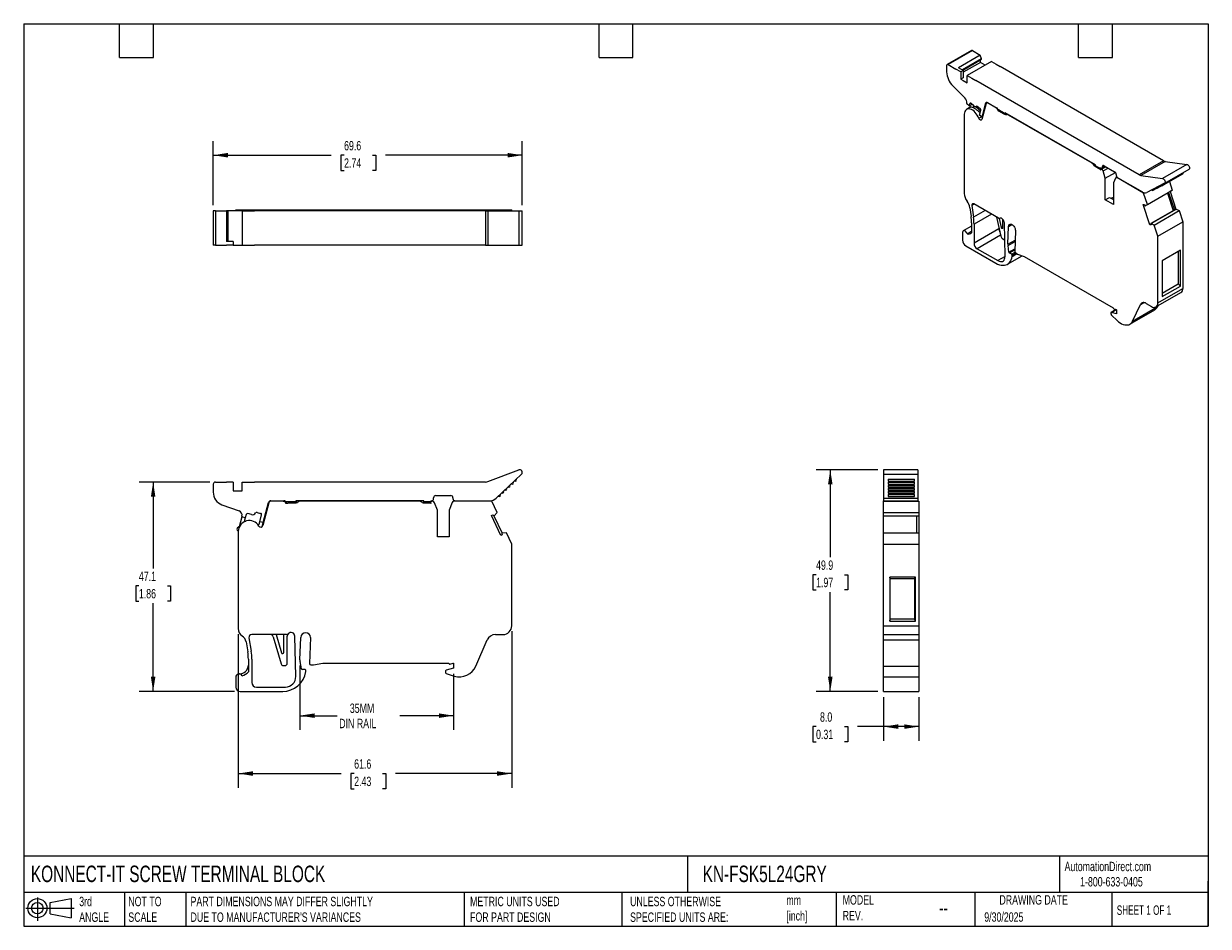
# Model space of a CAD drawing. Header units: millimetres. Extents: x 6 to 273, y 6 to 210.
import ezdxf

# ---------------------------------------------------------------- set-up
doc = ezdxf.new("R2010")
doc.units = ezdxf.units.MM
doc.linetypes.add('SLD-Solid', pattern=[0])
doc.layers.add('DIMENSIONS', color=140, linetype='SLD-Solid', lineweight=25)
doc.layers.add('TEXT', color=140, linetype='SLD-Solid', lineweight=25)
doc.layers.add('SLD-DEFPOINTS', color=7, linetype='Continuous')
doc.styles.add('SLDTEXTSTYLE0', font='TXT', dxfattribs={"width": 0.7})
doc.styles.add('SLDTEXTSTYLE1', font='TXT', dxfattribs={"width": 0.65})
doc.dimstyles.new('SLDDIMSTYLE0', dxfattribs={"dimtxt": 2.158008, "dimasz": 3.302, "dimexe": 0, "dimexo": 0.0625, "dimgap": 0.539502, "dimtad": 0, "dimtih": 1, "dimtoh": 1, "dimdec": 1, "dimrnd": 1e-09, "dimzin": 12, "dimdsep": 46, "dimtxsty": 'SLDTEXTSTYLE0', "dimsah": 1, "dimcen": 0.09, "dimadec": 0, "dimazin": 3, "dimtfac": 1, "dimtdec": 1, "dimtofl": 0, "dimtmove": 0, "dimatfit": 3, "dimfxl": 0, "dimfrac": 2, "dimtolj": 1, "dimtzin": 12, "dimarcsym": 0})
doc.dimstyles.new('SLDDIMSTYLE1', dxfattribs={"dimtxt": 2.158008, "dimasz": 3.302, "dimexe": 0, "dimexo": 0.0625, "dimgap": 0.539502, "dimtad": 0, "dimtih": 1, "dimtoh": 1, "dimdec": 1, "dimrnd": 1e-09, "dimzin": 4, "dimdsep": 46, "dimtxsty": 'SLDTEXTSTYLE0', "dimsah": 1, "dimcen": 0.09, "dimadec": 0, "dimazin": 1, "dimtfac": 1, "dimtdec": 1, "dimtofl": 0, "dimtmove": 0, "dimatfit": 3, "dimfxl": 0, "dimfrac": 2, "dimtolj": 1, "dimtzin": 12, "dimarcsym": 0})

# ---------------------------------------------------------------- blocks, each defined once
blk = doc.blocks.new('Block11')
at = {"color": 7, "linetype": 'SLD-Solid', "lineweight": 18}
for p, q in [((0, 2.88), (10.87, 2.88)), ((2.59, 5.31), (2.59, 0)), ((5.48, 4.17), (10.18, 5.03)), ((5.48, 1.6), (5.48, 4.17)), ((10.18, 5.03), (10.18, 0.73)), ((5.48, 1.6), (10.18, 0.73))]:
    blk.add_line(p, q, dxfattribs=at)
for radius in [2.15, 1.29]:
    blk.add_circle((2.59, 2.88), radius, dxfattribs=at)
blk = doc.blocks.new('Block12')
at = {"layer": 'SLD-DEFPOINTS'}
blk.add_blockref('Block11', (0, 0), dxfattribs=at)
blk = doc.blocks.new('_D')
at = {"layer": 'DIMENSIONS'}
for p, q in [((68.54, 65.05), (68.54, 50.59)), ((103.14, 63.21), (103.14, 50.59)), ((68.54, 53.77), (76.91, 53.77)), ((103.14, 53.77), (91, 53.77))]:
    blk.add_line(p, q, dxfattribs=at)
for points in [[(68.54, 53.77), (71.84, 53.26), (71.84, 54.28)], [(103.14, 53.77), (99.84, 54.28), (99.84, 53.26)]]:
    blk.add_solid(points, dxfattribs=at)
at = {"layer": 'DIMENSIONS', "char_height": 2.117, "attachment_point": 1, "style": 'SLDTEXTSTYLE0'}
for s, insert in [('35MM', (79.78, 56.5)), ('DIN RAIL', (77.39, 53.07))]:
    blk.add_mtext(s, dxfattribs=dict(at, insert=insert))
blk = doc.blocks.new('_D_1')
at = {"layer": 'DIMENSIONS'}
for p, q in [((48.24, 106.36), (32.32, 106.36)), ((35.49, 106.36), (35.49, 86.91)), ((32.28, 83), (31.56, 83)), ((31.56, 83), (31.56, 79.57)), ((38.7, 83), (39.42, 83)), ((39.42, 83), (39.42, 79.57)), ((31.56, 79.57), (32.28, 79.57)), ((35.49, 59.22), (35.49, 79.08)), ((39.42, 79.57), (38.7, 79.57)), ((53.82, 59.22), (32.31, 59.22))]:
    blk.add_line(p, q, dxfattribs=at)
for points in [[(35.49, 106.36), (34.99, 103.06), (36, 103.06)], [(35.49, 59.22), (36, 62.52), (34.98, 62.52)]]:
    blk.add_solid(points, dxfattribs=at)
at = {"layer": 'DIMENSIONS', "char_height": 2.117, "attachment_point": 1, "style": 'SLDTEXTSTYLE0'}
for s, insert in [('47.1', (32.28, 86.21)), ('1.86', (32.28, 82.29))]:
    blk.add_mtext(s, dxfattribs=dict(at, insert=insert))
blk = doc.blocks.new('_D_2')
at = {"layer": 'DIMENSIONS'}
for p, q in [((54.64, 72.11), (54.64, 37.56)), ((116.24, 72.76), (116.24, 37.56)), ((54.64, 40.74), (77.82, 40.74)), ((80.75, 40.74), (80.02, 40.74)), ((80.02, 40.74), (80.02, 37.31)), ((87.16, 40.74), (87.88, 40.74)), ((87.88, 40.74), (87.88, 37.31)), ((116.24, 40.74), (90.08, 40.74)), ((80.02, 37.31), (80.75, 37.31)), ((87.88, 37.31), (87.16, 37.31))]:
    blk.add_line(p, q, dxfattribs=at)
for points in [[(54.64, 40.74), (57.94, 40.23), (57.94, 41.25)], [(116.24, 40.74), (112.94, 41.25), (112.94, 40.23)]]:
    blk.add_solid(points, dxfattribs=at)
at = {"layer": 'DIMENSIONS', "char_height": 2.117, "attachment_point": 1, "style": 'SLDTEXTSTYLE0'}
for s, insert in [('61.6', (80.75, 43.95)), ('2.43', (80.75, 40.04))]:
    blk.add_mtext(s, dxfattribs=dict(at, insert=insert))
blk = doc.blocks.new('_D_3')
at = {"layer": 'DIMENSIONS'}
for p, q in [((199.94, 57.95), (199.94, 48.13)), ((207.89, 57.95), (207.89, 48.13)), ((184.74, 51.31), (184.01, 51.31)), ((184.01, 51.31), (184.01, 47.88)), ((191.15, 51.31), (191.87, 51.31)), ((191.87, 51.31), (191.87, 47.88)), ((199.94, 51.31), (194.07, 51.31)), ((207.89, 51.31), (199.94, 51.31)), ((184.01, 47.88), (184.74, 47.88)), ((191.87, 47.88), (191.15, 47.88))]:
    blk.add_line(p, q, dxfattribs=at)
for points in [[(199.94, 51.31), (203.25, 50.8), (203.25, 51.82)], [(207.89, 51.31), (204.59, 51.82), (204.59, 50.8)]]:
    blk.add_solid(points, dxfattribs=at)
at = {"layer": 'DIMENSIONS', "char_height": 2.117, "attachment_point": 1, "style": 'SLDTEXTSTYLE0'}
for s, insert in [('8.0', (185.63, 54.52)), ('0.31', (184.74, 50.61))]:
    blk.add_mtext(s, dxfattribs=dict(at, insert=insert))
blk = doc.blocks.new('_D_4')
at = {"layer": 'DIMENSIONS'}
for p, q in [((198.67, 109.14), (184.77, 109.14)), ((187.94, 109.14), (187.94, 89.42)), ((184.74, 85.51), (184.01, 85.51)), ((184.01, 85.51), (184.01, 82.08)), ((191.15, 85.51), (191.87, 85.51)), ((191.87, 85.51), (191.87, 82.08)), ((184.01, 82.08), (184.74, 82.08)), ((187.94, 59.22), (187.94, 81.6)), ((191.87, 82.08), (191.15, 82.08)), ((198.67, 59.22), (184.77, 59.22))]:
    blk.add_line(p, q, dxfattribs=at)
for points in [[(187.94, 109.14), (187.43, 105.84), (188.45, 105.84)], [(187.94, 59.22), (188.45, 62.52), (187.43, 62.52)]]:
    blk.add_solid(points, dxfattribs=at)
at = {"layer": 'DIMENSIONS', "char_height": 2.117, "attachment_point": 1, "style": 'SLDTEXTSTYLE0'}
for s, insert in [('49.9', (184.74, 88.72)), ('1.97', (184.74, 84.81))]:
    blk.add_mtext(s, dxfattribs=dict(at, insert=insert))
blk = doc.blocks.new('_D_5')
at = {"layer": 'DIMENSIONS'}
for p, q in [((49.01, 168.72), (49.01, 183.11)), ((118.61, 168.72), (118.61, 183.11)), ((49.01, 179.94), (75.55, 179.94)), ((78.48, 179.94), (77.75, 179.94)), ((77.75, 179.94), (77.75, 176.51)), ((84.89, 179.94), (85.61, 179.94)), ((85.61, 179.94), (85.61, 176.51)), ((118.61, 179.94), (87.81, 179.94)), ((77.75, 176.51), (78.48, 176.51)), ((85.61, 176.51), (84.89, 176.51))]:
    blk.add_line(p, q, dxfattribs=at)
for points in [[(49.01, 179.94), (52.31, 179.43), (52.31, 180.45)], [(118.61, 179.94), (115.31, 180.45), (115.31, 179.43)]]:
    blk.add_solid(points, dxfattribs=at)
at = {"layer": 'DIMENSIONS', "char_height": 2.117, "attachment_point": 1, "style": 'SLDTEXTSTYLE0'}
for s, insert in [('69.6', (78.48, 183.15)), ('2.74', (78.48, 179.24))]:
    blk.add_mtext(s, dxfattribs=dict(at, insert=insert))

msp = doc.modelspace()

# ---------------------------------------------------------------- linework, layer by layer
for p, q in [((219.72, 203.52), (214.24, 200.36)), ((219.97, 203.5), (214.49, 200.33)), ((219.97, 203.5), (221.72, 202.49)), ((214.14, 200.13), (214.14, 198.68)), ((214.49, 200.33), (216.24, 199.32)), ((221.72, 202.49), (216.81, 199.65)), ((221.97, 201.61), (217.69, 199.14)), ((217.75, 199.11), (221.95, 201.53)), ((221.74, 200.84), (217.89, 198.62)), ((224.21, 201.05), (218.73, 197.88)), ((221.97, 201.61), (221.72, 202.49)), ((221.74, 200.84), (221.74, 201.41)), ((222.8, 200.23), (221.74, 200.84)), ((224.21, 201.05), (225.29, 200.42)), ((225.29, 200.42), (226.19, 199.9)), ((217.32, 198.7), (216.24, 199.32)), ((217.89, 199.03), (216.81, 199.65)), ((217.89, 199.03), (217.32, 198.7)), ((217.32, 198.7), (217.32, 197.07)), ((217.89, 197.39), (217.32, 197.07)), ((217.89, 199.03), (217.89, 197.39)), ((218.73, 196.25), (218.73, 197.88)), ((218.73, 197.88), (219.81, 197.26)), ((262.96, 178.68), (226.19, 199.9)), ((215.53, 195.58), (218.27, 192.85)), ((217.32, 197.07), (217.89, 196.74)), ((217.89, 196.74), (218.73, 196.25)), ((219.81, 197.26), (220.71, 196.74)), ((257.48, 175.52), (220.71, 196.74)), ((219.36, 190.68), (218.63, 190.26)), ((218.71, 191.61), (218.69, 191.51)), ((219.23, 191.03), (218.69, 191.51)), ((219.27, 190.66), (218.98, 190.5)), ((219.38, 191.56), (219.23, 191.03)), ((219.85, 191.39), (219.23, 191.03)), ((219.39, 191.12), (219.25, 190.62)), ((219.53, 191.64), (219.38, 191.56)), ((220.25, 191.03), (219.64, 191.58)), ((220.36, 190.95), (220.27, 190.9)), ((220.8, 190.89), (221, 191.01)), ((220.96, 191.01), (220.88, 190.97)), ((221.12, 190.94), (221.69, 190.43)), ((221.55, 188.97), (221.84, 190.05)), ((223.02, 191.6), (222.05, 187.98)), ((222.1, 188.49), (222.96, 191.71)), ((222.96, 191.71), (223.21, 191.85)), ((223.28, 191.83), (223.11, 191.73)), ((223.31, 191.81), (225.4, 190.61)), ((223.36, 191.7), (223.43, 191.74)), ((225.27, 190.6), (223.36, 191.7)), ((225.27, 190.6), (225.35, 190.64)), ((225.64, 190.35), (225.55, 190.29)), ((225.68, 190.28), (227.32, 189.34)), ((225.72, 189.95), (225.98, 190.11)), ((226.01, 190.09), (225.73, 189.93)), ((225.99, 189.77), (225.73, 189.93)), ((226.28, 189.94), (225.99, 189.77)), ((226.42, 189.86), (226.2, 189.73)), ((226.2, 189.73), (227.19, 189.16)), ((227.19, 189.16), (227.54, 189.37)), ((247.68, 177.74), (227.32, 189.5)), ((227.32, 189.5), (227.32, 189.34)), ((227.32, 189.34), (227.46, 189.42)), ((218.12, 189.21), (218.12, 171.31)), ((221.4, 188.25), (221.99, 188.59)), ((222.1, 188.49), (221.55, 188.97)), ((222.2, 188.55), (222.1, 188.49)), ((227.8, 189.22), (227.54, 189.07)), ((227.7, 189.08), (227.54, 189.07)), ((227.7, 189.08), (227.87, 189.18)), ((228.13, 189.03), (228.06, 188.99)), ((246.87, 178.13), (228.06, 188.99)), ((246.87, 178.13), (246.94, 178.17)), ((247.39, 177.91), (247.22, 177.82)), ((247.38, 177.62), (247.22, 177.82)), ((247.38, 177.62), (247.64, 177.77)), ((247.68, 177.58), (247.68, 177.74)), ((247.68, 177.58), (248.69, 177)), ((247.95, 177.43), (247.74, 177.3)), ((247.74, 177.3), (248.75, 176.71)), ((248.87, 177.01), (248.73, 176.92)), ((248.82, 176.59), (248.73, 176.92)), ((248.78, 176.73), (248.75, 176.71)), ((248.78, 176.62), (248.75, 176.71)), ((248.81, 176.63), (248.78, 176.62)), ((248.82, 176.59), (248.78, 176.62)), ((249.04, 176.97), (248.96, 176.92)), ((249.07, 176.86), (248.96, 176.92)), ((249.07, 176.86), (249.95, 177.37)), ((249.13, 177), (249.86, 177.42)), ((249.23, 177.38), (249.58, 177.58)), ((249.23, 177.23), (249.72, 177.51)), ((249.23, 177.23), (249.23, 177.38)), ((249.39, 176.39), (250.52, 177.04)), ((249.85, 174.77), (249.39, 176.39)), ((249.58, 177.58), (251.96, 176.21)), ((249.85, 174.77), (252.12, 176.08)), ((262.96, 178.68), (257.48, 175.52)), ((263.36, 178.53), (257.88, 175.37)), ((268.25, 177.87), (262.77, 174.7)), ((263.23, 173.64), (268.71, 176.8)), ((263.36, 178.53), (268.25, 177.87)), ((249.85, 169.87), (249.85, 174.77)), ((252.17, 174.81), (251.69, 173.71)), ((251.69, 173.71), (251.69, 168.81)), ((252.48, 175.04), (252.25, 174.91)), ((252.31, 175.6), (252.31, 175.48)), ((252.49, 174.89), (252.57, 174.94)), ((258.48, 171.42), (252.49, 174.89)), ((252.67, 174.86), (258.2, 171.67)), ((257.88, 175.37), (262.77, 174.7)), ((263.22, 173.63), (259.18, 171.55)), ((263.09, 173.33), (267.33, 175.78)), ((264.31, 174.04), (264.95, 172.08)), ((258.48, 171.42), (258.62, 171.5)), ((259.33, 168.83), (258.48, 171.42)), ((258.86, 168.54), (264.48, 171.79)), ((259.33, 168.83), (264.95, 172.08)), ((260.52, 172.01), (260.96, 172.26)), ((261.04, 172.27), (261.48, 172.53)), ((261.55, 172.54), (261.99, 172.79)), ((262.06, 172.8), (262.51, 173.06)), ((262.58, 173.07), (263.02, 173.32)), ((263.84, 171.42), (265.14, 167.46)), ((264.11, 171.57), (265.41, 167.61)), ((264.46, 171.78), (265.76, 167.81)), ((264.95, 172.08), (264.48, 171.79)), ((219.38, 168.12), (219.64, 166.17)), ((220.35, 168.92), (219.84, 168.63)), ((219.84, 168.63), (220.2, 165.96)), ((225.81, 165.77), (220.27, 168.97)), ((249.85, 169.87), (250.84, 170.45)), ((251.69, 168.81), (249.85, 169.87)), ((250.84, 170.45), (251.69, 169.96)), ((251.2, 170.24), (251.69, 170.53)), ((258.42, 168.84), (258.67, 168.83)), ((259.92, 164.28), (258.42, 168.84)), ((258.67, 168.83), (258.75, 168.62)), ((258.86, 168.54), (259.33, 168.83)), ((49.01, 167.45), (49.01, 159.7)), ((49.51, 167.45), (49.01, 167.45)), ((49.51, 167.45), (49.51, 159.7)), ((49.51, 167.45), (51.99, 167.45)), ((51.99, 167.45), (51.99, 160.5)), ((52.33, 167.45), (51.99, 167.45)), ((52.33, 167.45), (52.33, 160.5)), ((52.34, 167.45), (52.33, 167.45)), ((52.34, 160.5), (52.34, 167.45)), ((54.71, 167.45), (52.34, 167.45)), ((54.09, 167.45), (54.09, 167.65)), ((54.09, 167.65), (54.64, 167.65)), ((54.64, 167.45), (54.64, 167.65)), ((54.64, 167.65), (59.29, 167.65)), ((55.51, 167.45), (54.71, 167.45)), ((55.51, 167.45), (55.51, 159.7)), ((55.51, 167.45), (57.04, 167.45)), ((57.04, 167.45), (58.31, 167.45)), ((110.3, 167.45), (58.31, 167.45)), ((59.29, 167.65), (60.2, 167.65)), ((59.29, 167.45), (59.29, 167.65)), ((60.2, 167.65), (61.57, 167.65)), ((60.2, 167.45), (60.2, 167.65)), ((61.57, 167.65), (62.05, 167.65)), ((61.57, 167.45), (61.57, 167.65)), ((62.05, 167.65), (98.41, 167.65)), ((62.05, 167.45), (62.05, 167.65)), ((98.41, 167.45), (98.41, 167.65)), ((98.41, 167.65), (98.86, 167.65)), ((98.86, 167.65), (99.52, 167.65)), ((98.86, 167.45), (98.86, 167.65)), ((99.52, 167.45), (99.52, 167.65)), ((99.52, 167.45), (99.52, 167.65)), ((99.52, 167.65), (99.52, 167.65)), ((99.52, 167.65), (102.12, 167.65)), ((102.12, 167.45), (102.12, 167.65)), ((102.12, 167.65), (102.8, 167.65)), ((102.12, 167.45), (102.12, 167.65)), ((102.12, 167.65), (102.12, 167.65)), ((102.8, 167.65), (103.24, 167.65)), ((102.8, 167.45), (102.8, 167.65)), ((103.24, 167.45), (103.24, 167.65)), ((103.24, 167.65), (111.73, 167.65)), ((110.3, 167.45), (110.3, 159.7)), ((110.3, 167.45), (110.87, 167.45)), ((110.87, 167.45), (110.87, 159.7)), ((110.87, 167.45), (117.79, 167.45)), ((111.73, 167.45), (111.73, 167.65)), ((111.73, 167.65), (112.93, 167.65)), ((112.93, 167.45), (112.93, 167.65)), ((112.93, 167.65), (114.07, 167.65)), ((114.07, 167.45), (114.07, 167.65)), ((114.07, 167.65), (114.1, 167.65)), ((114.1, 167.65), (115.06, 167.65)), ((114.1, 167.45), (114.1, 167.65)), ((115.06, 167.45), (115.06, 167.65)), ((115.06, 167.65), (116.24, 167.65)), ((116.24, 167.45), (116.24, 167.65)), ((117.79, 167.45), (118.61, 167.45)), ((117.79, 167.45), (117.79, 159.7)), ((118.61, 159.7), (118.61, 167.45)), ((222.84, 167.48), (220.2, 165.96)), ((224.22, 166.69), (220.3, 164.43)), ((225.4, 166.01), (226.36, 161.71)), ((225.98, 165.72), (226.43, 163.7)), ((226.06, 165.74), (226.14, 165.79)), ((226.08, 165.75), (226.13, 165.78)), ((226.77, 163.55), (226.77, 165.53)), ((265.39, 167.6), (260.12, 164.56)), ((260.16, 164.56), (265.79, 167.8)), ((260.84, 164.22), (266.46, 167.47)), ((265.41, 167.61), (265.76, 167.81)), ((265.79, 167.8), (266.46, 167.47)), ((266.46, 167.47), (267.3, 164.93)), ((219.74, 164), (217.89, 162.93)), ((218.74, 162.26), (219.74, 162.84)), ((219.74, 164.75), (219.74, 162.45)), ((220.3, 164.43), (220.3, 160.12)), ((225.92, 163.36), (220.3, 160.12)), ((225.92, 163.65), (225.92, 163.36)), ((226.43, 163.7), (226.77, 163.9)), ((227.29, 157.19), (227.13, 164.7)), ((227.95, 159.88), (228.09, 163.91)), ((228.09, 163.91), (228.85, 164.35)), ((229.62, 163.02), (229.48, 158.3)), ((260.13, 164.4), (259.92, 164.28)), ((260.16, 164.27), (259.92, 164.28)), ((260.1, 164.48), (260.16, 164.27)), ((260.84, 164.22), (260.16, 164.56)), ((261.67, 161.68), (260.84, 164.22)), ((261.67, 161.68), (267.3, 164.93)), ((267.3, 164.93), (267.3, 149.94)), ((53.51, 160.5), (51.99, 160.5)), ((53.51, 160.5), (53.51, 159.7)), ((217.73, 162.59), (217.73, 160.79)), ((226.3, 161.95), (221.01, 158.89)), ((226.71, 161.16), (226.99, 161)), ((227.95, 159.88), (229.56, 160.81)), ((227.97, 159.58), (229.55, 160.49)), ((261.67, 146.7), (261.67, 161.68)), ((49.51, 159.7), (49.01, 159.7)), ((49.51, 159.7), (51.99, 159.7)), ((53.51, 159.7), (51.99, 159.7)), ((53.51, 159.7), (54.31, 159.7)), ((54.31, 159.7), (55.51, 159.7)), ((55.51, 159.7), (57.04, 159.7)), ((57.04, 159.7), (58.31, 159.7)), ((110.3, 159.7), (58.31, 159.7)), ((110.3, 159.7), (110.87, 159.7)), ((110.87, 159.7), (117.79, 159.7)), ((117.79, 159.7), (118.61, 159.7)), ((218.44, 159.56), (225.21, 155.65)), ((221.01, 158.89), (225.66, 156.21)), ((228.17, 158.1), (227.97, 159.58)), ((228.17, 158.1), (229.5, 158.86)), ((228.28, 157.93), (229.49, 158.64)), ((228.76, 157.66), (228.28, 157.93)), ((228.76, 157.66), (229.54, 158.11)), ((228.9, 157.41), (229.75, 157.9)), ((228.9, 157.17), (229.96, 157.78)), ((228.9, 157.17), (228.9, 157.41)), ((229.69, 157.93), (230.12, 157.69)), ((230.12, 157.69), (231.6, 157.16)), ((266.77, 158.56), (262.66, 156.19)), ((266.26, 158.27), (266.26, 150.99)), ((266.77, 150.48), (266.77, 158.56)), ((227.29, 157.15), (225.66, 156.21)), ((227.84, 155.41), (231.16, 157.32)), ((231.6, 157.16), (251.63, 145.6)), ((262.66, 156.19), (262.66, 148.11)), ((261.67, 146.7), (267.3, 149.94)), ((262.66, 148.91), (266.26, 150.99)), ((262.66, 148.11), (266.77, 150.48)), ((266.77, 150.48), (266.26, 150.99)), ((257.76, 146.34), (258.5, 146.76)), ((261.26, 145.78), (266.88, 149.03)), ((251.14, 144.46), (251.14, 144.14)), ((252.3, 145.2), (251.18, 144.55)), ((251.25, 144.56), (252.34, 145.19)), ((252.41, 144.25), (251.25, 144.56)), ((251.81, 145.33), (252.34, 145.19)), ((252.34, 145.19), (252.41, 145.15)), ((252.41, 145.15), (252.41, 144.25)), ((255.36, 141.9), (260.98, 145.15)), ((255.95, 142.57), (257.76, 146.34)), ((255.95, 142.57), (261.57, 145.81)), ((259.06, 146.57), (260.26, 145.88)), ((261.67, 146.02), (261.57, 145.81)), ((251.24, 143.92), (252.52, 142.73)), ((110.87, 106.46), (117.79, 109.1)), ((118.42, 108.11), (112.71, 102.7)), ((207.69, 109.14), (199.94, 109.14)), ((199.94, 109.14), (199.94, 108.11)), ((199.94, 108.11), (207.69, 108.11)), ((199.94, 108.11), (199.94, 102.7)), ((200.94, 107), (206.94, 107)), ((200.94, 107), (200.94, 106.58)), ((206.94, 106.58), (206.94, 107)), ((207.69, 109.14), (207.69, 108.11)), ((207.69, 108.11), (207.69, 102.7)), ((49.01, 105.86), (49.01, 104.09)), ((49.51, 106.36), (51.99, 106.36)), ((53.51, 106.36), (51.99, 106.36)), ((53.51, 106.36), (53.51, 104.36)), ((53.51, 104.36), (54.31, 104.36)), ((54.31, 104.36), (55.51, 104.36)), ((55.51, 106.36), (57.04, 106.36)), ((55.51, 104.36), (55.51, 106.36)), ((57.04, 106.36), (58.31, 106.36)), ((110.3, 106.36), (58.31, 106.36)), ((200.94, 106.58), (206.94, 106.58)), ((200.94, 106.31), (206.94, 106.31)), ((200.94, 106.31), (200.94, 105.89)), ((200.94, 105.89), (206.94, 105.89)), ((200.94, 105.62), (206.94, 105.62)), ((200.94, 105.62), (200.94, 105.2)), ((200.94, 105.2), (206.94, 105.2)), ((200.94, 104.94), (206.94, 104.94)), ((200.94, 104.94), (200.94, 104.51)), ((200.94, 104.51), (206.94, 104.51)), ((200.94, 104.25), (206.94, 104.25)), ((200.94, 104.25), (200.94, 103.83)), ((206.94, 105.89), (206.94, 106.31)), ((206.94, 105.2), (206.94, 105.62)), ((206.94, 104.51), (206.94, 104.94)), ((206.94, 103.83), (206.94, 104.25)), ((61.57, 101.69), (60.2, 96.57)), ((60.27, 97.23), (61.49, 101.79)), ((61.98, 102.16), (64.94, 102.16)), ((64.76, 102.06), (62.05, 102.06)), ((64.76, 102.06), (65.24, 102.06)), ((65.34, 101.96), (67.65, 101.96)), ((65.78, 101.56), (65.4, 101.56)), ((66.08, 101.66), (67.47, 101.66)), ((67.65, 102.16), (67.65, 101.96)), ((96.45, 102.16), (67.65, 102.16)), ((67.65, 101.96), (67.65, 101.67)), ((67.7, 102.16), (67.7, 101.68)), ((68.19, 101.92), (67.97, 101.79)), ((95.3, 102.06), (68.69, 102.06)), ((96.03, 101.79), (95.8, 101.92)), ((96.4, 101.66), (96.4, 102.16)), ((96.45, 101.96), (96.45, 102.16)), ((96.45, 101.96), (97.87, 101.96)), ((96.45, 101.96), (96.45, 101.66)), ((96.53, 101.66), (97.97, 101.66)), ((98.06, 101.56), (97.93, 101.89)), ((98.01, 101.56), (97.97, 101.66)), ((98.06, 101.56), (98.01, 101.56)), ((98.03, 102.06), (98.25, 102.06)), ((98.41, 102.06), (98.25, 102.06)), ((98.64, 102.62), (98.64, 102.81)), ((99.52, 100.06), (98.86, 101.7)), ((99.14, 103.31), (102.5, 103.31)), ((102.8, 101.74), (102.12, 100.06)), ((103, 102.81), (103, 102.66)), ((111.73, 102.06), (103.24, 102.06)), ((103.5, 102.16), (111.33, 102.16)), ((103.61, 102.06), (103.61, 102.16)), ((103.91, 102.16), (103.91, 102.06)), ((104.51, 102.06), (104.51, 102.16)), ((104.81, 102.16), (104.81, 102.06)), ((112.93, 99.48), (111.73, 102.06)), ((199.94, 102.7), (207.69, 102.7)), ((199.94, 102.7), (199.94, 102.16)), ((199.94, 102.16), (207.69, 102.16)), ((199.94, 102.13), (199.94, 102.16)), ((199.94, 102.06), (199.94, 102.13)), ((199.94, 102.13), (201.74, 102.13)), ((199.94, 102.06), (207.89, 102.06)), ((199.94, 99.48), (199.94, 102.06)), ((200.94, 103.83), (206.94, 103.83)), ((200.94, 103.56), (206.94, 103.56)), ((200.94, 103.56), (200.94, 103.14)), ((200.94, 103.14), (206.94, 103.14)), ((201.74, 102.06), (201.74, 102.16)), ((202.04, 102.16), (202.04, 102.06)), ((206.24, 102.06), (206.24, 102.16)), ((206.54, 102.16), (206.54, 102.06)), ((206.54, 102.13), (207.14, 102.13)), ((206.94, 103.14), (206.94, 103.56)), ((207.14, 102.16), (207.14, 102.13)), ((207.14, 102.13), (207.14, 102.06)), ((207.69, 102.7), (207.69, 102.16)), ((207.69, 102.16), (207.69, 102.06)), ((207.89, 102.06), (207.89, 99.48)), ((50.99, 101.27), (54.86, 99.86)), ((56.42, 99.06), (56.22, 98.32)), ((57.66, 99.04), (56.79, 99.27)), ((58.89, 99.54), (59.7, 99.32)), ((59.5, 97.44), (59.91, 98.96)), ((59.91, 98.99), (59.91, 99.08)), ((99.52, 94.06), (99.52, 100.06)), ((102.12, 100.06), (102.12, 94.06)), ((111.64, 98.85), (111.99, 99.02)), ((113.75, 94.32), (111.64, 98.85)), ((111.99, 99.02), (112.1, 98.81)), ((112.23, 98.77), (114.07, 94.83)), ((112.26, 98.79), (112.93, 99.48)), ((199.94, 99.48), (207.89, 99.48)), ((199.94, 98.79), (199.94, 99.48)), ((199.94, 98.79), (207.89, 98.79)), ((199.94, 98.76), (199.94, 98.79)), ((199.94, 98.76), (207.39, 98.76)), ((199.94, 94.91), (199.94, 98.76)), ((207.39, 98.77), (207.89, 98.77)), ((207.39, 98.77), (207.39, 94.91)), ((207.89, 99.48), (207.89, 98.79)), ((207.89, 98.79), (207.89, 98.77)), ((207.89, 98.77), (207.89, 94.91)), ((55.45, 98.52), (54.85, 96.28)), ((55.48, 98.66), (55.45, 98.52)), ((56.22, 98.32), (55.45, 98.52)), ((56.22, 98.32), (56.08, 97.79)), ((59.36, 96.91), (59.5, 97.44)), ((60.27, 97.23), (59.5, 97.44)), ((60.03, 96.31), (60.27, 97.23)), ((54.64, 95.3), (54.64, 73.38)), ((102.12, 94.06), (99.52, 94.06)), ((114.1, 94.49), (113.75, 94.32)), ((114.02, 94.7), (114.1, 94.49)), ((115.06, 94.91), (114.1, 94.84)), ((116.24, 92.38), (115.06, 94.91)), ((199.94, 92.38), (199.94, 94.91)), ((199.94, 94.91), (207.89, 94.91)), ((207.89, 94.91), (207.89, 92.38)), ((116.24, 74.03), (116.24, 92.38)), ((199.94, 92.38), (207.89, 92.38)), ((199.94, 74.03), (199.94, 92.38)), ((207.89, 92.38), (207.89, 74.03)), ((207.14, 84.96), (201.34, 84.96)), ((201.34, 84.96), (201.34, 75.06)), ((201.46, 84.56), (201.34, 84.96)), ((206.93, 84.56), (201.46, 84.56)), ((201.46, 75.54), (201.46, 84.56)), ((206.93, 84.56), (207.14, 84.96)), ((206.93, 84.56), (206.93, 75.54)), ((207.14, 75.06), (207.14, 84.96)), ((201.34, 75.06), (201.46, 75.54)), ((201.34, 75.06), (207.14, 75.06)), ((201.46, 75.54), (206.93, 75.54)), ((207.14, 75.06), (206.93, 75.54)), ((65.52, 72.03), (57.68, 72.03)), ((63.18, 72.03), (64.39, 67.93)), ((64.88, 68), (64.88, 72.03)), ((112.54, 72.03), (114.24, 72.03)), ((199.94, 72.03), (199.94, 74.03)), ((199.94, 74.03), (207.89, 74.03)), ((199.94, 72.03), (207.89, 72.03)), ((199.94, 70.83), (199.94, 72.03)), ((207.89, 74.03), (207.89, 72.03)), ((207.89, 72.03), (207.89, 70.83)), ((56.42, 70.36), (56.79, 68.16)), ((57.07, 71.31), (57.58, 68.29)), ((62.5, 71.51), (64.29, 65.45)), ((65.68, 65.53), (65.68, 71.63)), ((67.61, 62.57), (67.39, 71.66)), ((68.54, 66.32), (68.74, 71.36)), ((70.91, 71.36), (70.71, 65.48)), ((108.15, 64.93), (110.71, 70.83)), ((199.94, 70.83), (207.89, 70.83)), ((199.94, 64.93), (199.94, 70.83)), ((207.89, 70.83), (207.89, 64.93)), ((56.93, 66.49), (56.93, 63.67)), ((57.73, 66.49), (57.73, 61.22)), ((64.79, 65.03), (65.18, 65.03)), ((68.86, 64.31), (68.57, 65.98)), ((69.69, 64.18), (69.01, 64.18)), ((71.01, 65.18), (71.61, 65.18)), ((71.61, 65.18), (73.71, 65.58)), ((73.71, 65.58), (102.04, 65.58)), ((103.14, 64.48), (101.49, 64.04)), ((102.29, 65.38), (103.04, 65.58)), ((103.04, 65.58), (103.14, 65.58)), ((103.14, 65.58), (103.14, 64.48)), ((199.94, 64.93), (207.89, 64.93)), ((199.94, 62.52), (199.94, 64.93)), ((207.89, 64.93), (207.89, 62.52)), ((54.09, 62.42), (54.09, 60.22)), ((69.89, 63.68), (69.89, 63.98)), ((101.34, 63.85), (101.34, 63.45)), ((101.48, 63.26), (103.29, 62.7)), ((199.94, 62.52), (207.89, 62.52)), ((199.94, 59.22), (199.94, 62.52)), ((207.89, 62.52), (207.89, 59.22)), ((55.09, 59.22), (64.67, 59.22)), ((58.73, 60.22), (65.31, 60.22)), ((199.94, 59.22), (207.89, 59.22))]:
    msp.add_line(p, q)
at = {"flags": 128}
for points in [[(221.4, 188.25), (221.24, 188.61), (221.04, 188.96), (220.82, 189.28), (220.57, 189.58), (220.3, 189.84), (220.02, 190.05), (219.74, 190.21), (219.46, 190.32), (219.19, 190.37), (218.94, 190.36), (218.71, 190.3), (218.52, 190.18), (218.36, 190), (218.23, 189.78), (218.15, 189.52), (218.12, 189.21)], [(219.64, 191.58), (219.59, 191.61), (219.55, 191.63), (219.51, 191.65), (219.47, 191.65), (219.44, 191.64), (219.41, 191.62), (219.39, 191.59), (219.38, 191.56)], [(220.88, 190.97), (220.83, 190.91), (220.76, 190.87), (220.69, 190.85), (220.61, 190.85), (220.52, 190.87), (220.43, 190.91), (220.34, 190.96), (220.25, 191.03)], [(220.88, 190.97), (220.9, 190.99), (220.93, 191), (220.95, 191.01), (220.98, 191.01), (221.02, 191), (221.05, 190.99), (221.09, 190.97), (221.12, 190.94)], [(222.96, 191.71), (222.98, 191.76), (223.01, 191.8), (223.05, 191.83), (223.09, 191.85), (223.14, 191.86), (223.19, 191.86), (223.25, 191.84), (223.31, 191.81)], [(223.36, 191.7), (223.3, 191.73), (223.25, 191.74), (223.19, 191.75), (223.14, 191.74), (223.1, 191.72), (223.07, 191.69), (223.04, 191.65), (223.02, 191.6)], [(222.05, 187.98), (222.01, 187.89), (221.94, 187.84), (221.86, 187.83), (221.76, 187.85), (221.65, 187.91), (221.55, 188), (221.47, 188.12), (221.4, 188.25)], [(248.95, 176.99), (249.01, 176.98), (249.06, 176.98), (249.11, 176.99), (249.15, 177.02), (249.19, 177.05), (249.21, 177.1), (249.23, 177.16), (249.23, 177.23)], [(267.33, 175.78), (267.37, 175.82), (267.39, 175.89), (267.37, 175.97), (267.36, 176.02)], [(268.25, 177.87), (268.4, 177.82), (268.54, 177.71), (268.67, 177.55), (268.76, 177.37), (268.82, 177.19), (268.83, 177.02), (268.78, 176.88), (268.71, 176.8)], [(262.77, 174.7), (262.92, 174.65), (263.06, 174.54), (263.19, 174.39), (263.28, 174.21), (263.34, 174.02), (263.35, 173.85), (263.3, 173.72), (263.22, 173.63)], [(263.11, 173.58), (263.13, 173.53), (263.14, 173.44), (263.13, 173.37), (263.09, 173.33), (263.03, 173.32), (262.96, 173.35), (262.89, 173.4), (262.86, 173.45)], [(260.54, 172.26), (260.56, 172.2), (260.57, 172.12), (260.56, 172.05), (260.52, 172.01), (260.46, 172), (260.39, 172.02), (260.33, 172.08), (260.29, 172.13)], [(261.06, 172.52), (261.08, 172.47), (261.09, 172.38), (261.07, 172.31), (261.03, 172.27), (260.97, 172.26), (260.91, 172.29), (260.84, 172.35), (260.8, 172.39)], [(261.57, 172.79), (261.59, 172.73), (261.6, 172.65), (261.59, 172.58), (261.55, 172.54), (261.49, 172.53), (261.42, 172.55), (261.35, 172.61), (261.32, 172.65)], [(262.08, 173.05), (262.1, 173), (262.12, 172.91), (262.1, 172.84), (262.06, 172.8), (262, 172.79), (261.93, 172.82), (261.87, 172.87), (261.83, 172.92)], [(262.6, 173.31), (262.62, 173.26), (262.63, 173.18), (262.61, 173.11), (262.57, 173.06), (262.52, 173.06), (262.45, 173.08), (262.38, 173.14), (262.34, 173.18)], [(220.27, 168.97), (220.17, 169.01), (220.08, 169.03), (220, 169.02), (219.93, 168.98), (219.88, 168.92), (219.85, 168.84), (219.83, 168.74), (219.84, 168.63)], [(258.75, 168.62), (258.76, 168.6), (258.77, 168.58), (258.78, 168.57), (258.8, 168.55), (258.82, 168.54), (258.83, 168.54), (258.85, 168.54), (258.86, 168.54)], [(227.13, 164.7), (227.11, 164.9), (227.04, 165.1), (226.94, 165.3), (226.81, 165.49), (226.66, 165.64), (226.5, 165.74), (226.34, 165.8), (226.2, 165.8), (226.08, 165.75)], [(265.41, 167.61), (265.4, 167.61), (265.39, 167.6)], [(218.74, 162.26), (218.65, 162.47), (218.53, 162.65), (218.38, 162.81), (218.22, 162.91), (218.07, 162.96), (217.93, 162.95), (217.82, 162.88), (217.75, 162.75), (217.73, 162.59)], [(226.77, 163.55), (226.76, 163.49), (226.73, 163.44), (226.68, 163.43), (226.62, 163.44), (226.56, 163.48), (226.5, 163.54), (226.46, 163.61), (226.43, 163.7)], [(228.09, 163.91), (228.11, 164.11), (228.17, 164.27), (228.28, 164.38), (228.42, 164.45), (228.58, 164.45), (228.76, 164.4), (228.95, 164.29), (229.13, 164.14), (229.29, 163.94), (229.43, 163.72), (229.54, 163.48), (229.6, 163.25), (229.62, 163.02)], [(260.16, 164.56), (260.15, 164.57), (260.13, 164.57), (260.12, 164.56), (260.11, 164.55), (260.1, 164.54), (260.1, 164.52), (260.1, 164.5), (260.1, 164.48)], [(225.21, 155.65), (225.61, 155.45), (226.01, 155.3), (226.4, 155.2), (226.78, 155.16), (227.14, 155.17), (227.47, 155.24), (227.78, 155.37), (228.06, 155.55), (228.3, 155.78), (228.51, 156.07), (228.68, 156.39), (228.81, 156.76), (228.9, 157.17)], [(225.66, 156.21), (225.95, 156.07), (226.23, 156), (226.49, 155.99), (226.72, 156.05), (226.92, 156.17), (227.08, 156.35), (227.2, 156.59), (227.27, 156.87), (227.29, 157.19)], [(251.25, 144.56), (251.23, 144.56), (251.21, 144.56), (251.19, 144.56), (251.17, 144.55), (251.16, 144.53), (251.15, 144.51), (251.14, 144.49), (251.14, 144.46)], [(252.52, 142.73), (252.85, 142.44), (253.2, 142.2), (253.54, 142), (253.88, 141.85), (254.22, 141.76), (254.54, 141.72), (254.84, 141.73), (255.12, 141.79), (255.38, 141.91), (255.6, 142.08), (255.8, 142.3), (255.95, 142.57)], [(54.64, 95.3), (54.64, 95.12), (54.64, 95.05)]]:
    msp.add_lwpolyline(points, dxfattribs=at)
for centre, radius, start, end in [((219.83, 203.29), 0.251, 54.3806, 114.309), ((214.35, 200.16), 0.218, 50.804, 189.2589), ((221.9, 201.58), 0.068, 312.6629, 23.9576), ((218.82, 198.92), 4.69, 182.913, 225.4785), ((217.3, 191.8), 1.42, 352.2731, 47.0921), ((219.07, 190.34), 0.179, 84.8444, 155.1502), ((220.37, 191.17), 0.283, 177.6077, 250.0697), ((219.45, 188.17), 2.86, 35.4112, 73.4002), ((221.41, 190.1), 0.432, 352.497, 49.9144), ((224.88, 189.97), 0.74, 25.8974, 57.7837), ((225, 189.98), 0.741, 25.7818, 57.7739), ((209.62, 182.16), 17.88, 25.8351, 27.0577), ((209.38, 182.02), 18.27, 26.8616, 26.9406), ((225.42, 189.81), 0.333, 21.2276, 25.8531), ((226.05, 189.5), 0.279, 56.3023, 101.9201), ((227.52, 189.68), 0.614, 237.6507, 272.3578), ((227.73, 188.47), 0.614, 57.6507, 92.3578), ((246.19, 177.02), 1.3, 37.9787, 58.8941), ((248.41, 178.42), 1.3, 217.9787, 238.8941), ((248.8, 176.55), 0.465, 70.5171, 104.1541), ((248.84, 176.7), 0.255, 63.3093, 117.3352), ((248.5, 176.13), 0.922, 16.0316, 51.9808), ((249.45, 177.41), 0.218, 50.7967, 189.214), ((251.55, 175.56), 0.768, 2.6055, 57.3945), ((263.54, 179.64), 1.12, 238.9494, 261.0016), ((252.36, 174.72), 0.209, 51.7052, 154.3098), ((253.08, 175.51), 0.768, 182.6055, 237.3945), ((258.06, 176.48), 1.12, 238.9494, 261.0016), ((221.15, 171.44), 3.04, 182.5182, 217.9418), ((258.8, 172.5), 1.03, 234.7789, 291.7929), ((216.2, 167.63), 3.21, 8.8894, 37.3372), ((209.12, 164.72), 10.62, 0.1524, 7.8179), ((208.83, 164.4), 11.47, 0.1524, 7.8179), ((225.96, 165.96), 0.242, 233.4875, 300.0215), ((265.76, 167.75), 0.0621, 62.5074, 86.4575), ((227.41, 163.43), 1.49, 182.3947, 212.1113), ((219.27, 160.86), 1.54, 182.6055, 237.3945), ((219.09, 163.18), 0.983, 249.3788, 311.4442), ((221.84, 160.19), 1.54, 182.6055, 237.3946), ((227.13, 161.82), 0.781, 188.0571, 237.1088), ((227.14, 161.22), 0.264, 235.1748, 285.6673), ((230.08, 159.88), 2.13, 180.1651, 188.1385), ((228.41, 158.13), 0.235, 188.6904, 237.0932), ((228.59, 157.4), 0.307, 2.6055, 57.3946), ((229.94, 158.32), 0.461, 182.6055, 237.3944), ((266.32, 149.83), 0.979, 304.7789, 6.5333), ((258.51, 145.92), 0.853, 49.6242, 150.818), ((260.81, 146.57), 0.877, 231.3258, 8.6849), ((251.46, 144.15), 0.313, 182.9241, 227.0753), ((251.92, 145.6), 0.289, 180.0896, 247.3827), ((260.23, 146.42), 1.48, 300.6322, 335.8303), ((117.07, 106.83), 0.25, 223.4025, 43.4025), ((118.01, 108.54), 0.6, 313.4025, 110.8859), ((49.51, 105.86), 0.5, 90, 180.0301), ((52.01, 104.09), 3, 180.0301, 250), ((110.3, 107.96), 1.6, 270, 290.8859), ((114.16, 104.08), 0.25, 223.4025, 43.4025), ((114.89, 104.76), 0.25, 223.4025, 43.4025), ((115.61, 105.45), 0.25, 223.4025, 43.4025), ((116.34, 106.14), 0.25, 223.4025, 43.4025), ((61.98, 101.66), 0.5, 90, 165), ((62.05, 101.56), 0.5, 90, 165), ((64.76, 101.56), 0.5, 39.9117, 90), ((64.94, 101.66), 0.5, 39.7113, 90), ((57.13, 95.18), 10.44, 37.8104, 39.9117), ((57.13, 95.18), 10.64, 39.5752, 39.7113), ((57.13, 95.18), 10.64, 36.8273, 39.5752), ((65.23, 101.46), 0.2, 30, 37.8104), ((57.13, 95.18), 10.44, 37.6535, 37.8104), ((66.08, 101.16), 0.5, 90, 126.8699), ((67.47, 102.66), 1, 270, 300), ((68.69, 101.06), 1, 90, 120), ((95.3, 101.06), 1, 60, 90), ((96.53, 102.66), 1, 240, 270), ((98.47, 101.16), 1, 126.7677, 150), ((98.33, 101.49), 0.57, 135.5991, 163.2265), ((98.47, 101.16), 1, 102.6012, 126.7677), ((98.33, 101.49), 0.57, 97.9692, 135.5991), ((98.14, 102.62), 0.5, 282.6012, 0), ((98.33, 101.49), 0.57, 21.8014, 82.0308), ((99.14, 102.81), 0.5, 90, 180), ((102.5, 102.81), 0.5, 0, 90), ((103.26, 101.56), 0.5, 91.7828, 158.1986), ((103.5, 102.66), 0.5, 180, 270), ((111.33, 104.16), 2, 270, 313.4025), ((113.43, 103.39), 0.25, 223.4025, 43.4025), ((54.52, 98.92), 1, 344.9999, 70), ((56.71, 98.98), 0.3, 75.0002, 165), ((57.86, 99.81), 0.8, 255.0002, 329.1735), ((58.81, 99.25), 0.3, 75.0001, 149.1735), ((59.62, 99.03), 0.3, 345, 75.0001), ((112.19, 98.86), 0.1, 208.5163, 315.9088), ((54.86, 95.78), 0.498, 91.8941, 243.5125), ((57.13, 95.18), 2.5, 30.573, 177.1187), ((56.27, 97.73), 0.2, 165, 288.6682), ((59.16, 96.96), 0.2, 221.251, 345), ((59.72, 96.7), 0.5, 210.573, 345), ((114.11, 94.74), 0.1, 94.0916, 201.4857), ((56.64, 73.38), 2, 180, 236.7875), ((57.68, 71.41), 0.62, 90, 189.5825), ((61.89, 71.41), 0.62, 8.935, 90), ((65.52, 72.53), 0.5, 270, 318.533), ((66.54, 71.63), 0.853, 138.533, 180.0001), ((66.54, 71.63), 0.853, 1.3777, 138.533), ((69.82, 71.36), 1.09, 0.0427, 179.9573), ((112.54, 70.03), 2, 90, 156.5348), ((114.24, 74.03), 2, 270, 0), ((54.45, 70.03), 2, 9.5825, 56.7875), ((46.93, 66.49), 10, 0, 9.5825), ((46.93, 66.49), 10.8, 0, 9.5825), ((64.63, 68), 0.25, 196.5051, 0.0001), ((54.93, 65.17), 2, 268.1438, 0), ((64.79, 65.53), 0.5, 188.9351, 270), ((65.18, 65.53), 0.5, 270.0001, 0.0001), ((70.54, 66.32), 2, 180.0001, 190), ((69.01, 64.33), 0.15, 190, 270), ((69.69, 63.98), 0.2, 0, 90), ((71.01, 65.48), 0.3, 180, 269.9999), ((101.54, 63.85), 0.2, 105.0002, 180.0008), ((102.24, 65.57), 0.2, 177.9048, 285.0004), ((104.48, 66.52), 4, 252.766, 336.5348), ((54.84, 62.42), 0.75, 25.1795, 179.9997), ((54.93, 65.17), 2.5, 283.6425, 323.1301), ((64.63, 64.54), 5.33, 270.4305, 350.6764), ((65.31, 62.52), 2.3, 270, 1.3777), ((101.54, 63.45), 0.2, 180.0002, 252.7661), ((55.09, 60.22), 1, 180, 270), ((58.73, 61.22), 1, 180, 270)]:
    msp.add_arc(centre, radius, start, end)
msp.add_open_spline([(221.68, 189.43), (221.6, 189.51), (221.37, 189.77), (220.94, 190.14), (220.41, 190.5), (219.93, 190.71), (219.57, 190.77), (219.43, 190.69), (219.37, 190.66)], degree=3, knots=[0, 0, 0, 0, 0.0906479, 0.2796312, 0.4751252, 0.6707059, 0.8599081, 1, 1, 1, 1])
at = {"layer": 'TEXT'}
for p, q in [((6.35, 209.55), (273.05, 209.55)), ((6.35, 209.55), (6.35, 6.35)), ((27.94, 201.93), (27.94, 209.55)), ((35.56, 201.93), (35.56, 209.55)), ((135.89, 201.93), (135.89, 209.55)), ((143.51, 201.93), (143.51, 209.55)), ((243.84, 201.93), (243.84, 209.55)), ((251.46, 201.93), (251.46, 209.55)), ((273.05, 209.55), (273.05, 6.35)), ((27.94, 201.93), (35.56, 201.93)), ((135.89, 201.93), (143.51, 201.93)), ((243.84, 201.93), (251.46, 201.93)), ((273.05, 22.13), (6.35, 22.13)), ((155.76, 22.13), (155.76, 13.97)), ((239.58, 22.13), (239.58, 13.97)), ((273.05, 6.35), (273.05, 16.51)), ((273.05, 13.97), (6.35, 13.97)), ((29.04, 13.97), (29.04, 6.35)), ((42.84, 13.97), (42.84, 6.35)), ((105.48, 13.97), (105.48, 6.35)), ((141, 13.97), (141, 6.35)), ((189.3, 13.97), (189.3, 6.35)), ((220.47, 13.97), (220.47, 6.35)), ((251.35, 13.97), (251.35, 6.35)), ((6.35, 6.35), (273.05, 6.35))]:
    msp.add_line(p, q, dxfattribs=at)

# ---------------------------------------------------------------- block references
at = {"layer": 'SLD-DEFPOINTS'}
msp.add_blockref('Block12', (6.84, 7.55), dxfattribs=at)

# ---------------------------------------------------------------- texts
at = {"layer": 'TEXT'}
for s, insert, char_height, attachment_point, style in [('KONNECT-IT SCREW TERMINAL BLOCK', (7.97, 20.01), 3.7042, 1, 'SLDTEXTSTYLE0'), ('KN-FSK5L24GRY', (159.21, 20.01), 3.7042, 1, 'SLDTEXTSTYLE0'), ('AutomationDirect.com', (240.69, 20.88), 2.1167, 1, 'SLDTEXTSTYLE0'), ('1-800-633-0405', (244.19, 17.44), 2.1167, 1, 'SLDTEXTSTYLE0'), ('MODEL ^JREV.', (190.73, 13.36), 2.1167, 1, 'SLDTEXTSTYLE0'), ('DRAWING DATE', (233.73, 13.36), 2.1167, 2, 'SLDTEXTSTYLE0'), ('3rd^JANGLE', (18.85, 13), 2.117, 1, 'SLDTEXTSTYLE0'), ('NOT TO^JSCALE', (29.91, 13), 2.1167, 1, 'SLDTEXTSTYLE0'), ("PART DIMENSIONS MAY DIFFER SLIGHTLY ^JDUE TO MANUFACTURER'S VARIANCES", (43.91, 13), 2.1167, 1, 'SLDTEXTSTYLE0'), ('METRIC UNITS USED ^JFOR PART DESIGN', (106.85, 13), 2.1167, 1, 'SLDTEXTSTYLE0'), ('UNLESS OTHERWISE ^JSPECIFIED UNITS ARE:', (142.87, 13), 2.1167, 1, 'SLDTEXTSTYLE0'), ('mm^J[inch]', (178.06, 13.3), 2.117, 1, 'SLDTEXTSTYLE0'), ('SHEET 1 OF 1', (252.44, 11.05), 2.1167, 1, 'SLDTEXTSTYLE1'), ('--', (212.43, 12.11), 3.175, 1, 'SLDTEXTSTYLE0'), ('9/30/2025', (222.61, 9.5), 2.117, 1, 'SLDTEXTSTYLE0')]:
    msp.add_mtext(s, dxfattribs=dict(at, insert=insert, char_height=char_height, attachment_point=attachment_point, style=style))

# ---------------------------------------------------------------- dimensions: what is measured, and where the dimension line sits
at = {"layer": 'DIMENSIONS'}
for base, p1, p2, picture, middle in [((49.01, 179.94), (118.61, 167.45), (49.01, 167.45), '_D_5', (81.68, 179.94)), ((116.24, 40.74), (54.64, 73.38), (116.24, 74.03), '_D_2', (83.95, 40.74))]:
    dim = msp.add_linear_dim(base=base, p1=p1, p2=p2, dimstyle='SLDDIMSTYLE0', dxfattribs=at)
    dim.commit()
    dim.dimension.update_dxf_attribs({"geometry": picture, "text_midpoint": middle, "dimtype": 160})
for base, p1, p2, angle, dimstyle, picture, middle in [((187.94, 109.14), (199.94, 59.22), (199.94, 109.14), 90, 'SLDDIMSTYLE0', '_D_4', (187.94, 85.51)), ((35.49, 106.36), (55.09, 59.22), (49.51, 106.36), 89.99, 'SLDDIMSTYLE0', '_D_1', (35.49, 83)), ((207.89326617, 51.30847946), (199.94326617, 59.21748335), (207.89326617, 59.21748335), 0, 'SLDDIMSTYLE1', '_D_3', (187.94296323, 51.30847946))]:
    dim = msp.add_linear_dim(base=base, p1=p1, p2=p2, angle=angle, dimstyle=dimstyle, dxfattribs=at)
    dim.commit()
    dim.dimension.update_dxf_attribs({"geometry": picture, "text_midpoint": middle, "dimtype": 160})
dim = msp.add_linear_dim(base=(68.54, 53.77), p1=(103.14, 64.48), p2=(68.54, 66.32), text='35MM\\PDIN RAIL', dimstyle='SLDDIMSTYLE0', dxfattribs=at)
dim.commit()
dim.dimension.update_dxf_attribs({"geometry": '_D', "text_midpoint": (83.95, 53.77), "dimtype": 160})

doc.saveas('drawing.dxf')
